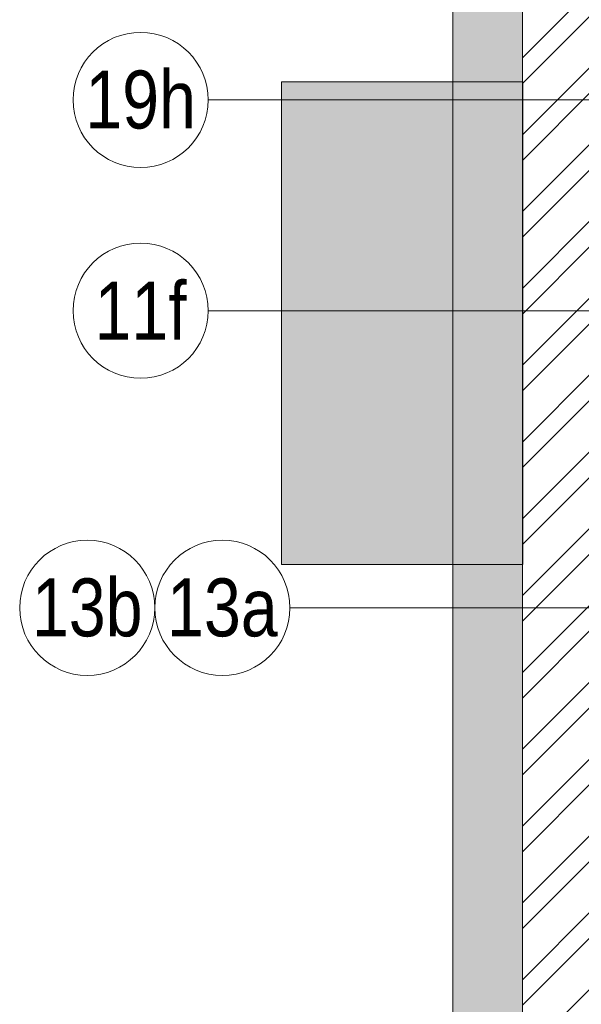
# Model space of a CAD drawing. Header units: millimetres. Extents: x 811 to 573824, y 137 to 100812.
# Tile 99 of 143: x 448933 to 450097, y 70785 to 72824. Entities that reach past the tile are written whole.
import ezdxf

# ---------------------------------------------------------------- set-up
doc = ezdxf.new("R2010")
doc.units = ezdxf.units.MM
doc.header["$LTSCALE"] = 3
doc.header["$MEASUREMENT"] = 0
for name, color, linetype, lineweight in [('COLUMN', 7, 'Continuous', 0), ('EXIST BRICKWORK', 7, 'Continuous', 0), ('KITCHEN EQUIPMENT CODES', 252, 'Continuous', 0), ('NEW BRICKWORK', 1, 'Continuous', 0)]:
    doc.layers.add(name, color=color, linetype=linetype, lineweight=lineweight)
doc.styles.add('ARC SCALE50', font='swissc.ttf', dxfattribs={"height": 100})

# ---------------------------------------------------------------- blocks, each defined once
blk = doc.blocks.new('dgged')
at = {"layer": 'COLUMN'}
h = blk.add_hatch(color=256, dxfattribs=at)
h.dxf.hatch_style = 1
h.paths.add_polyline_path([(449976.2, 72695.8), (449476.2, 72695.8), (449476.2, 71695.8), (449976.2, 71695.8)])
at = {"layer": 'COLUMN', "elevation": 0.1}
blk.add_lwpolyline([(449476.2, 71695.8), (449976.2, 71695.8), (449976.2, 72695.8), (449476.2, 72695.8)], close=True, dxfattribs=at)
blk = doc.blocks.new('EXISTING BRICKWORK')
at = {"layer": 'EXIST BRICKWORK'}
h = blk.add_hatch(color=8, dxfattribs=at)
h.dxf.hatch_style = 1
h.paths.add_polyline_path([(458407.8, 63424.3), (458407.8, 63543.3), (449974.9, 63543.3), (449974.9, 80495.8), (449830.9, 80495.8), (449830.9, 63424.3)])
at = {"layer": 'EXIST BRICKWORK', "elevation": 0.1}
blk.add_lwpolyline([(458407.8, 63424.3), (458407.8, 63543.3), (449974.9, 63543.3), (449974.9, 80495.8), (449830.9, 80495.8), (449830.9, 63424.3), (458407.8, 63424.3)], dxfattribs=at)
at = {"layer": 'EXIST BRICKWORK', "color": 8}
blk.add_blockref('dgged', (0, 0), dxfattribs=at)

msp = doc.modelspace()

# ---------------------------------------------------------------- hatches: boundary and pattern name
at = {"layer": 'NEW BRICKWORK'}
h = msp.add_hatch(dxfattribs=at)
h.set_pattern_fill('ANSI32', color=256, scale=300)
h.set_pattern_definition([(45, (6227957.61, 2343389.85), (-79.5495129, 79.5495129), []), (45, (6228010.64, 2343389.85), (-79.5495129, 79.5495129), [])])
h.paths.add_polyline_path([(454988.8, 74895.5), (455774.8, 74895.5), (455774.8, 75695.5), (455924.8, 75695.5), (455924.8, 74895.5), (460965.6, 74895.5), (460965.6, 76695.5), (460355.6, 76695.5), (460355.6, 76845.5), (460965.6, 76845.5), (460965.6, 80395.8), (459665.6, 80395.8), (459665.6, 77895.5), (458665.6, 77895.5), (458665.6, 76845.5), (459455.6, 76845.5), (459455.6, 76695.5), (458515.6, 76695.5), (458515.6, 76895.5), (458265.6, 76895.5), (458265.6, 77045.5), (458515.6, 77045.5), (458515.6, 77895.5), (456615.6, 77895.5), (456615.6, 77045.5), (456865.6, 77045.5), (456865.6, 76895.5), (456465.6, 76895.5), (456465.6, 77895.5), (454874.8, 77895.5), (454874.8, 78045.5), (459515.6, 78045.5), (459515.6, 80395.8), (450124.9, 80395.8), (450124.9, 76795.5), (450924.9, 76795.5), (450924.9, 76645.5), (450124.9, 76645.5), (450124.9, 70885.2), (451024.9, 70885.2), (451024.9, 70735.2), (450124.9, 70735.2), (450124.9, 63643.3), (458407.8, 63643.3), (458407.8, 63543.3), (449974.9, 63543.3), (449974.9, 80495.8), (461065.6, 80495.8), (461065.6, 70992.7), (460965.6, 70892.7), (460965.6, 74695.5), (454988.8, 74695.5)])

# ---------------------------------------------------------------- linework, layer by layer
at = {"layer": 'KITCHEN EQUIPMENT CODES'}
for p, q in [((450414.9, 72658.2, 0.1), (449324, 72658.2, 0.1)), ((450414.9, 72221.7, 0.1), (449324, 72221.7, 0.1)), ((450381.6, 71606.3, 0.1), (449493.4, 71606.3, 0.1))]:
    msp.add_line(p, q, dxfattribs=at)
for centre in [(449184, 72658.2, 0.1), (449184, 72221.7, 0.1), (449073.4, 71606.3, 0.1), (449353.4, 71606.3, 0.1)]:
    msp.add_circle(centre, 140, dxfattribs=at)
at = {"layer": 'NEW BRICKWORK', "elevation": 0.1}
msp.add_lwpolyline([(449974.9, 63543.3), (449974.9, 80495.8), (461065.6, 80495.8), (461065.6, 70992.7), (460965.6, 70892.7), (460965.6, 74695.5), (454988.8, 74695.5), (454988.8, 74895.5)], dxfattribs=at)

# ---------------------------------------------------------------- block references
at = {"layer": 'EXIST BRICKWORK'}
msp.add_blockref('EXISTING BRICKWORK', (0, 0), dxfattribs=at)

# ---------------------------------------------------------------- texts
at = {"layer": 'KITCHEN EQUIPMENT CODES', "color": 6, "char_height": 120, "width": 192.712, "attachment_point": 5, "style": 'ARC SCALE50'}
for s, insert in [('19h', (449184, 72658.2, 0.1)), ('11f', (449184, 72221.7, 0.1)), ('13b', (449073.4, 71606.3, 0.1)), ('13a', (449353.4, 71606.3, 0.1))]:
    msp.add_mtext(s, dxfattribs=dict(at, insert=insert))

doc.saveas('drawing.dxf')
